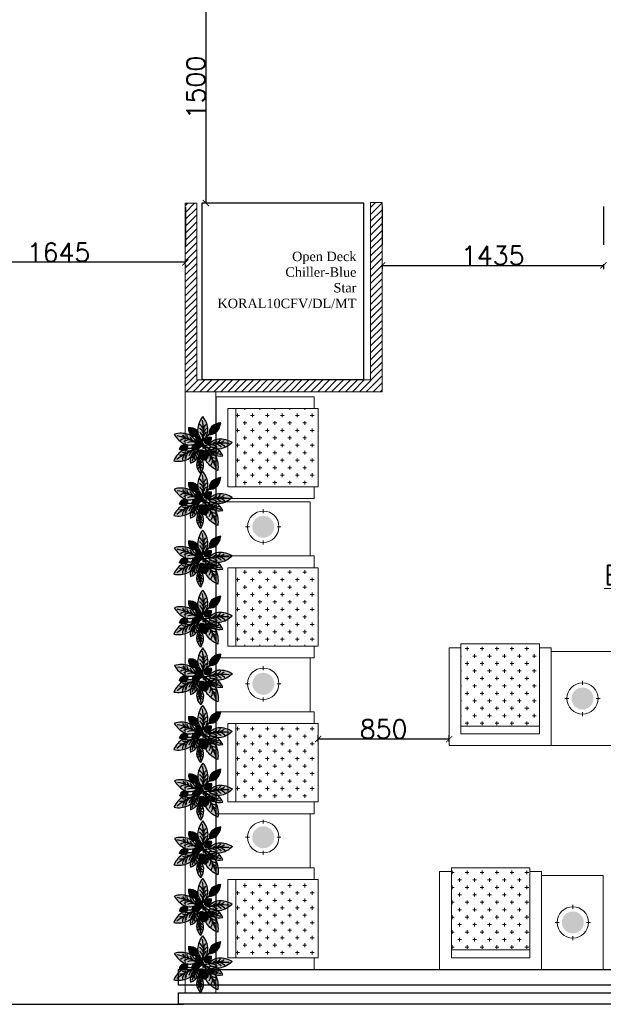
# Model space of a CAD drawing. Header units: inches. Extents: x -1008743 to -388065, y -1380311 to -642022.
# Tile 15 of 85: x -521815 to -518033, y -694436 to -688050. Entities that reach past the tile are written whole.
import ezdxf

# ---------------------------------------------------------------- set-up
doc = ezdxf.new("R2010")
doc.units = ezdxf.units.IN
doc.header["$LTSCALE"] = 1000
doc.header["$MEASUREMENT"] = 0
doc.header["$PDMODE"] = 35
doc.linetypes.add('( Hidden )', pattern=[0.375, 0.25, -0.125])
for name, color, linetype, lineweight in [('CT-FURNITURE', 3, 'Continuous', 5), ('FURN', 252, 'Continuous', 5), ('MEI- EXISTING WALLS', 1, 'Continuous', 15), ('Partition Hatch', 44, 'Continuous', 0), ('TXT', 6, 'Continuous', 20)]:
    doc.layers.add(name, color=color, linetype=linetype, lineweight=lineweight)
for name, color, linetype in [('Equipment', 5, 'Continuous'), ('Equipment Name', 7, 'Continuous'), ('id-partition', 7, 'Continuous'), ('L2', 250, 'Continuous')]:
    doc.layers.add(name, color=color, linetype=linetype)
doc.styles.get("Standard").update_dxf_attribs({"font": 'txt.shx'})
doc.styles.add('style12', font='BOOKOSI.TTF')
doc.dimstyles.new('TFS-Dim', dxfattribs={"dimtxt": 120, "dimasz": 40, "dimexe": 25, "dimexo": 25, "dimgap": 4.5, "dimtad": 1, "dimdec": 0, "dimzin": 0, "dimdsep": 46, "dimtxsty": 'Standard', "dimblk": 'ARCHTICK', "dimcen": 0.09, "dimdle": 2, "dimclrd": 256, "dimclre": 8, "dimadec": 0, "dimazin": 0, "dimtfac": 1, "dimtdec": 0, "dimtofl": 0, "dimtmove": 1, "dimatfit": 3, "dimfxl": 1, "dimtolj": 1, "dimtzin": 0, "dimlwd": -1, "dimlwe": -1, "dimarcsym": 0})

# ---------------------------------------------------------------- blocks, each defined once
blk = doc.blocks.new('JHGFG')
h = blk.add_hatch()
h.set_pattern_fill('CROSS', color=9, scale=7.5, angle=270)
h.set_pattern_definition([(270, (0, 0), (47.625, -47.625), [23.8125, -71.4375]), (0, (-11.906, -11.906), (47.625, 47.625), [23.8125, -71.4375])])
h.paths.add_polyline_path([(-2281577.9, -209054.5), (-2282102.9, -209054.5), (-2282102.9, -209554.5), (-2281577.9, -209554.5)])
at = {"color": 0, "linetype": 'ByBlock', "lineweight": -2}
for points in [[(-2282152.9, -209054.5), (-2281602.9, -209054.5), (-2281602.9, -208979.5), (-2282227.9, -208979.5), (-2282227.9, -209629.5), (-2281602.9, -209629.5), (-2281602.9, -209554.5), (-2282152.9, -209554.5)], [(-2282102.9, -209054.5), (-2282152.9, -209054.5), (-2282152.9, -209554.5), (-2282102.9, -209554.5)], [(-2281577.9, -209054.5), (-2282102.9, -209054.5), (-2282102.9, -209554.5), (-2281577.9, -209554.5)]]:
    blk.add_lwpolyline(points, close=True, dxfattribs=at)
blk = doc.blocks.new('A$Caff05cb0')
h = blk.add_hatch(color=52)
h.set_gradient(color1=(228, 209, 7), one_color=1, tint=1, name='SPHERICAL')
edge = h.paths.add_edge_path()
edge.add_arc((0, 0), 70.1, 0, 360, ccw=False)
at = {"color": 250}
for points in [[(0, 87.5), (0, 112.5)], [(-87.5, 0), (-112.5, 0)], [(87.5, 0), (112.5, 0)], [(0, -87.5), (0, -112.5)]]:
    blk.add_lwpolyline(points, dxfattribs=at)
blk.add_circle((0, 0), 100, dxfattribs=at)
blk = doc.blocks.new('plant4')
at = {"ltscale": 0.8}
h = blk.add_hatch(color=35, dxfattribs=at)
h.dxf.hatch_style = 1
h.set_gradient(color1=(179, 116, 77), color2=(114, 74, 49), one_color=1, tint=0.32, name='CURVED')
h.paths.add_polyline_path([(0.05, 0), (0.049, 0.006, 0.033108), (0, 0, 0.809082), (0.002, -0.006, -0.032777)])
h.paths.add_polyline_path([(0.097, 0.005, 0.033108), (0.049, 0.006), (0.05, 0, -0.032777), (0.098, -0.001), (0.095, 0.003)])
h = blk.add_hatch(color=85, dxfattribs=at)
h.dxf.hatch_style = 1
h.set_gradient(color1=(103, 159, 96), color2=(52, 80, 48), one_color=1, tint=0.25)
h.paths.add_polyline_path([(0.353, 0.007, -0.09675), (0.099, 0.007, 0.007527), (0.095, 0.003, 0.014292), (0.102, -0.005, 0.086654)])
h = blk.add_hatch(color=85, dxfattribs=at)
h.dxf.hatch_style = 1
h.set_gradient(color1=(103, 159, 96), color2=(179, 207, 175), one_color=1, tint=0.75, name='INVCURVED')
h.paths.add_polyline_path([(0.227, 0.068, 0.199512), (0.099, 0.007, 0.09675), (0.353, 0.007, -0.086654), (0.102, -0.005, 0.192489), (0.227, -0.062, 0.158608), (0.395, 0.003, 0.158608)])
blk.add_lwpolyline([(0.098, -0.001), (0.095, 0.003), (0.097, 0.005, 0.066288), (0, 0, 0.809082), (0.002, -0.006, -0.065625)], format="xyb", close=True, dxfattribs=at)
for centre, radius, start, end in [((0.236, -0.116), 0.184, 92.9121, 139.7695), ((0.236, 0.122), 0.184, 220.2305, 267.0879), ((0.224, 0.658), 0.664, 259.119, 281.2235), ((0.191, 0.72), 0.731, 263.0097, 282.8199), ((0.114, 0.119), 0.119, 277.6411, 318.482), ((0.151, 0.101), 0.113, 290.5634, 330.4539), ((0.211, -0.224), 0.292, 50.9055, 86.9554), ((0.211, 0.229), 0.292, 273.0446, 309.0945), ((0.212, 0.088), 0.0955, 283.0013, 333.1911), ((0.113, -0.124), 0.121, 41.7528, 70.1061), ((0.185, -0.082), 0.0727, 27.7376, 79.2347), ((0.238, -0.1), 0.0902, 48.8027, 88.011)]:
    blk.add_arc(centre, radius, start, end, dxfattribs=at)
blk = doc.blocks.new('plant5')
at = {"ltscale": 0.8}
h = blk.add_hatch(color=7, dxfattribs=at)
h.dxf.hatch_style = 1
h.set_gradient(color1=(237, 238, 238), one_color=1, tint=1)
h.paths.add_polyline_path([(0.15, 0, 0.256909), (0.054, 0.05, 0.240303), (0.003, 0.008, -0.358381), (0.049, 0.031, 0.270233), (0, 0, -0.348977), (0.036, 0.015, 0.25095), (0.004, 0, -0.245389), (0.03, 0.008, 0.153246), (0.008, 0, 0.15184), (0.03, -0.008, 0.001374), (0.03, -0.008, -0.245389), (0.004, 0, 0.25095), (0.036, -0.015, -0.348977), (0, 0, 0.270233), (0.049, -0.031, -0.358381), (0.003, -0.008, 0.240303), (0.054, -0.05, 0.256909)])
edge = h.paths.add_edge_path(flags=16)
edge.add_arc((0.01, 0.055), 0.0552, 269.916, 271.4154, ccw=False)
edge.add_arc((0.011, -0.049), 0.0487, 89.8163, 91.5152, ccw=False)
edge.add_arc((0.01, 0.055), 0.0552, 271.4154, 288.9745)
edge.add_spline(control_points=[(0.028, 0.003), (0.028, 0.003), (0.03, 0.003), (0.032, 0.002), (0.034, 0.002)], knot_values=[0.247151, 0.247151, 0.247151, 0.247151, 0.247786, 0.253074, 0.253074, 0.253074, 0.253074], degree=3, periodic=0)
edge.add_spline(control_points=[(0.034, 0.002), (0.035, 0.002), (0.036, 0.002), (0.037, 0.002)], knot_values=[0.243636, 0.243636, 0.243636, 0.243636, 0.247151, 0.247151, 0.247151, 0.247151], degree=3, periodic=0)
edge.add_spline(control_points=[(0.037, 0.002), (0.039, 0.002), (0.04, 0.001), (0.042, 0.001), (0.043, 0.001)], knot_values=[0.23773, 0.23773, 0.23773, 0.23773, 0.241748, 0.243636, 0.243636, 0.243636, 0.243636], degree=3, periodic=0)
edge.add_spline(control_points=[(0.043, 0.001), (0.044, 0.001), (0.045, 0.001), (0.046, 0.001)], knot_values=[0.234818, 0.234818, 0.234818, 0.234818, 0.23773, 0.23773, 0.23773, 0.23773], degree=3, periodic=0)
edge.add_spline(control_points=[(0.046, 0.001), (0.047, 0.001), (0.049, 0.001), (0.05, 0.001)], knot_values=[0.230931, 0.230931, 0.230931, 0.230931, 0.234818, 0.234818, 0.234818, 0.234818], degree=3, periodic=0)
edge.add_spline(control_points=[(0.05, 0.001), (0.051, 0.001), (0.053, 0.001), (0.054, 0.001)], knot_values=[0.226471, 0.226471, 0.226471, 0.226471, 0.230931, 0.230931, 0.230931, 0.230931], degree=3, periodic=0)
edge.add_spline(control_points=[(0.054, 0.001), (0.055, 0.001), (0.056, 0.001), (0.058, 0.001), (0.059, 0.001)], knot_values=[0.221526, 0.221526, 0.221526, 0.221526, 0.222579, 0.226471, 0.226471, 0.226471, 0.226471], degree=3, periodic=0)
edge.add_spline(control_points=[(0.059, 0.001), (0.061, 0.001), (0.062, 0.001), (0.064, 0.002)], knot_values=[0.217168, 0.217168, 0.217168, 0.217168, 0.221526, 0.221526, 0.221526, 0.221526], degree=3, periodic=0)
edge.add_spline(control_points=[(0.064, 0.002), (0.065, 0.002), (0.066, 0.002), (0.067, 0.003), (0.067, 0.003)], knot_values=[0.213164, 0.213164, 0.213164, 0.213164, 0.216463, 0.217168, 0.217168, 0.217168, 0.217168], degree=3, periodic=0)
edge.add_spline(control_points=[(0.067, 0.003), (0.068, 0.004), (0.07, 0.004), (0.072, 0.005), (0.072, 0.005)], knot_values=[0.207777, 0.207777, 0.207777, 0.207777, 0.211372, 0.213164, 0.213164, 0.213164, 0.213164], degree=3, periodic=0)
edge.add_spline(control_points=[(0.072, 0.005), (0.073, 0.005), (0.074, 0.005), (0.076, 0.004), (0.076, 0.004)], knot_values=[0.203445, 0.203445, 0.203445, 0.203445, 0.204995, 0.207777, 0.207777, 0.207777, 0.207777], degree=3, periodic=0)
edge.add_spline(control_points=[(0.076, 0.004), (0.076, 0.004), (0.077, 0.003), (0.077, 0.001), (0.076, 0), (0.076, 0)], knot_values=[0.199694, 0.199694, 0.199694, 0.199694, 0.199863, 0.203137, 0.203445, 0.203445, 0.203445, 0.203445], degree=3, periodic=0)
edge.add_spline(control_points=[(0.076, 0), (0.076, -0.001), (0.076, -0.002), (0.075, -0.002), (0.075, -0.003)], knot_values=[0.196756, 0.196756, 0.196756, 0.196756, 0.198903, 0.199694, 0.199694, 0.199694, 0.199694], degree=3, periodic=0)
edge.add_spline(control_points=[(0.075, -0.003), (0.074, -0.003), (0.073, -0.004), (0.073, -0.004), (0.072, -0.004)], knot_values=[0.193643, 0.193643, 0.193643, 0.193643, 0.195869, 0.196756, 0.196756, 0.196756, 0.196756], degree=3, periodic=0)
edge.add_spline(control_points=[(0.072, -0.004), (0.071, -0.005), (0.069, -0.005), (0.068, -0.005)], knot_values=[0.189135, 0.189135, 0.189135, 0.189135, 0.193643, 0.193643, 0.193643, 0.193643], degree=3, periodic=0)
edge.add_spline(control_points=[(0.068, -0.005), (0.068, -0.005), (0.067, -0.006), (0.066, -0.006), (0.065, -0.006)], knot_values=[0.186092, 0.186092, 0.186092, 0.186092, 0.186502, 0.189135, 0.189135, 0.189135, 0.189135], degree=3, periodic=0)
edge.add_spline(control_points=[(0.065, -0.006), (0.063, -0.006), (0.062, -0.006), (0.061, -0.006)], knot_values=[0.182083, 0.182083, 0.182083, 0.182083, 0.186092, 0.186092, 0.186092, 0.186092], degree=3, periodic=0)
edge.add_spline(control_points=[(0.061, -0.006), (0.06, -0.006), (0.058, -0.006), (0.057, -0.006)], knot_values=[0.178391, 0.178391, 0.178391, 0.178391, 0.182083, 0.182083, 0.182083, 0.182083], degree=3, periodic=0)
edge.add_spline(control_points=[(0.057, -0.006), (0.057, -0.006), (0.056, -0.006), (0.054, -0.006), (0.053, -0.006)], knot_values=[0.17468, 0.17468, 0.17468, 0.17468, 0.175797, 0.178391, 0.178391, 0.178391, 0.178391], degree=3, periodic=0)
edge.add_spline(control_points=[(0.053, -0.006), (0.052, -0.006), (0.052, -0.006), (0.051, -0.006)], knot_values=[0.171864, 0.171864, 0.171864, 0.171864, 0.17468, 0.17468, 0.17468, 0.17468], degree=3, periodic=0)
edge.add_spline(control_points=[(0.051, -0.006), (0.049, -0.006), (0.048, -0.006), (0.047, -0.006)], knot_values=[0.16826, 0.16826, 0.16826, 0.16826, 0.171864, 0.171864, 0.171864, 0.171864], degree=3, periodic=0)
edge.add_spline(control_points=[(0.047, -0.006), (0.045, -0.006), (0.043, -0.006), (0.041, -0.006), (0.041, -0.006)], knot_values=[0.162342, 0.162342, 0.162342, 0.162342, 0.167388, 0.16826, 0.16826, 0.16826, 0.16826], degree=3, periodic=0)
edge.add_spline(control_points=[(0.041, -0.006), (0.04, -0.005), (0.039, -0.005), (0.037, -0.005)], knot_values=[0.158654, 0.158654, 0.158654, 0.158654, 0.162342, 0.162342, 0.162342, 0.162342], degree=3, periodic=0)
edge.add_spline(control_points=[(0.037, -0.005), (0.037, -0.005), (0.036, -0.005), (0.035, -0.005)], knot_values=[0.156033, 0.156033, 0.156033, 0.156033, 0.158654, 0.158654, 0.158654, 0.158654], degree=3, periodic=0)
edge.add_spline(control_points=[(0.035, -0.005), (0.033, -0.004), (0.032, -0.004), (0.03, -0.004), (0.029, -0.004)], knot_values=[0.15048, 0.15048, 0.15048, 0.15048, 0.154549, 0.156033, 0.156033, 0.156033, 0.156033], degree=3, periodic=0)
edge.add_arc((0.011, -0.049), 0.0487, 67.7054, 89.8163)
at = {"lineweight": 5, "ltscale": 0.8}
h = blk.add_hatch(color=83, dxfattribs=at)
h.dxf.hatch_style = 1
h.set_gradient(color1=(117, 211, 105), one_color=1, tint=1)
h.paths.add_polyline_path([(0.049, 0.031, 0.358381), (0.003, 0.008, 0.02724), (0, 0, -0.270233)])
h.paths.add_polyline_path([(0.004, 0, -0.25095), (0.036, 0.015, 0.348977), (0, 0, 0.348977), (0.036, -0.015, -0.25095)])
h.paths.add_polyline_path([(0.03, 0.008, 0.245389), (0.004, 0, 0.245389), (0.03, -0.008, -0.153246), (0.008, 0, -0.153246)], flags=17)
h.paths.add_polyline_path([(0, 0, 0.02724), (0.003, -0.008, 0.358381), (0.049, -0.031, -0.270233)])
h = blk.add_hatch(color=95, dxfattribs=at)
h.dxf.hatch_style = 1
h.set_gradient(color1=(68, 182, 53), color2=(121, 213, 109), one_color=1, tint=0.63, name='CYLINDER')
edge = h.paths.add_edge_path()
edge.add_spline(control_points=[(0.072, -0.004), (0.073, -0.004), (0.073, -0.004), (0.074, -0.003), (0.075, -0.003)], knot_values=[0.193643, 0.193643, 0.193643, 0.193643, 0.194531, 0.196756, 0.196756, 0.196756, 0.196756], degree=3, periodic=0)
edge.add_spline(control_points=[(0.075, -0.003), (0.075, -0.002), (0.076, -0.002), (0.076, -0.001), (0.076, 0)], knot_values=[0.196756, 0.196756, 0.196756, 0.196756, 0.197548, 0.199694, 0.199694, 0.199694, 0.199694], degree=3, periodic=0)
edge.add_spline(control_points=[(0.076, 0), (0.076, 0), (0.077, 0.001), (0.077, 0.003), (0.076, 0.004), (0.076, 0.004)], knot_values=[0.199694, 0.199694, 0.199694, 0.199694, 0.200002, 0.203276, 0.203445, 0.203445, 0.203445, 0.203445], degree=3, periodic=0)
edge.add_spline(control_points=[(0.076, 0.004), (0.076, 0.004), (0.074, 0.005), (0.073, 0.005), (0.072, 0.005)], knot_values=[0.203445, 0.203445, 0.203445, 0.203445, 0.206228, 0.207777, 0.207777, 0.207777, 0.207777], degree=3, periodic=0)
edge.add_spline(control_points=[(0.072, 0.005), (0.072, 0.005), (0.07, 0.004), (0.068, 0.004), (0.067, 0.003)], knot_values=[0.207777, 0.207777, 0.207777, 0.207777, 0.20957, 0.213164, 0.213164, 0.213164, 0.213164], degree=3, periodic=0)
edge.add_spline(control_points=[(0.067, 0.003), (0.067, 0.003), (0.066, 0.002), (0.065, 0.002), (0.064, 0.002)], knot_values=[0.213164, 0.213164, 0.213164, 0.213164, 0.213868, 0.217168, 0.217168, 0.217168, 0.217168], degree=3, periodic=0)
edge.add_spline(control_points=[(0.064, 0.002), (0.062, 0.001), (0.061, 0.001), (0.059, 0.001)], knot_values=[0.217168, 0.217168, 0.217168, 0.217168, 0.221526, 0.221526, 0.221526, 0.221526], degree=3, periodic=0)
edge.add_spline(control_points=[(0.059, 0.001), (0.058, 0.001), (0.056, 0.001), (0.055, 0.001), (0.054, 0.001)], knot_values=[0.221526, 0.221526, 0.221526, 0.221526, 0.225418, 0.226471, 0.226471, 0.226471, 0.226471], degree=3, periodic=0)
edge.add_spline(control_points=[(0.054, 0.001), (0.053, 0.001), (0.051, 0.001), (0.05, 0.001)], knot_values=[0.226471, 0.226471, 0.226471, 0.226471, 0.230931, 0.230931, 0.230931, 0.230931], degree=3, periodic=0)
edge.add_spline(control_points=[(0.05, 0.001), (0.049, 0.001), (0.047, 0.001), (0.046, 0.001)], knot_values=[0.230931, 0.230931, 0.230931, 0.230931, 0.234818, 0.234818, 0.234818, 0.234818], degree=3, periodic=0)
edge.add_spline(control_points=[(0.046, 0.001), (0.045, 0.001), (0.044, 0.001), (0.043, 0.001)], knot_values=[0.234818, 0.234818, 0.234818, 0.234818, 0.23773, 0.23773, 0.23773, 0.23773], degree=3, periodic=0)
edge.add_spline(control_points=[(0.043, 0.001), (0.042, 0.001), (0.04, 0.001), (0.039, 0.002), (0.037, 0.002)], knot_values=[0.23773, 0.23773, 0.23773, 0.23773, 0.239619, 0.243636, 0.243636, 0.243636, 0.243636], degree=3, periodic=0)
edge.add_spline(control_points=[(0.037, 0.002), (0.036, 0.002), (0.035, 0.002), (0.034, 0.002)], knot_values=[0.243636, 0.243636, 0.243636, 0.243636, 0.247151, 0.247151, 0.247151, 0.247151], degree=3, periodic=0)
edge.add_spline(control_points=[(0.034, 0.002), (0.032, 0.002), (0.03, 0.003), (0.028, 0.003), (0.028, 0.003)], knot_values=[0.247151, 0.247151, 0.247151, 0.247151, 0.25244, 0.253074, 0.253074, 0.253074, 0.253074], degree=3, periodic=0)
edge.add_arc((0.011, 0.049), 0.0487, 271.5152, 290.2274, ccw=False)
edge.add_arc((0.011, -0.049), 0.0487, 67.7054, 88.4848, ccw=False)
edge.add_spline(control_points=[(0.029, -0.004), (0.03, -0.004), (0.032, -0.004), (0.033, -0.004), (0.035, -0.005)], knot_values=[0.15048, 0.15048, 0.15048, 0.15048, 0.151964, 0.156033, 0.156033, 0.156033, 0.156033], degree=3, periodic=0)
edge.add_spline(control_points=[(0.035, -0.005), (0.036, -0.005), (0.037, -0.005), (0.037, -0.005)], knot_values=[0.156033, 0.156033, 0.156033, 0.156033, 0.158654, 0.158654, 0.158654, 0.158654], degree=3, periodic=0)
edge.add_spline(control_points=[(0.037, -0.005), (0.039, -0.005), (0.04, -0.005), (0.041, -0.006)], knot_values=[0.158654, 0.158654, 0.158654, 0.158654, 0.162342, 0.162342, 0.162342, 0.162342], degree=3, periodic=0)
edge.add_spline(control_points=[(0.041, -0.006), (0.041, -0.006), (0.043, -0.006), (0.045, -0.006), (0.047, -0.006)], knot_values=[0.162342, 0.162342, 0.162342, 0.162342, 0.163214, 0.16826, 0.16826, 0.16826, 0.16826], degree=3, periodic=0)
edge.add_spline(control_points=[(0.047, -0.006), (0.048, -0.006), (0.049, -0.006), (0.051, -0.006)], knot_values=[0.16826, 0.16826, 0.16826, 0.16826, 0.171864, 0.171864, 0.171864, 0.171864], degree=3, periodic=0)
edge.add_spline(control_points=[(0.051, -0.006), (0.052, -0.006), (0.052, -0.006), (0.053, -0.006)], knot_values=[0.171864, 0.171864, 0.171864, 0.171864, 0.17468, 0.17468, 0.17468, 0.17468], degree=3, periodic=0)
edge.add_spline(control_points=[(0.053, -0.006), (0.054, -0.006), (0.056, -0.006), (0.057, -0.006), (0.057, -0.006)], knot_values=[0.17468, 0.17468, 0.17468, 0.17468, 0.177274, 0.178391, 0.178391, 0.178391, 0.178391], degree=3, periodic=0)
edge.add_spline(control_points=[(0.057, -0.006), (0.058, -0.006), (0.06, -0.006), (0.061, -0.006)], knot_values=[0.178391, 0.178391, 0.178391, 0.178391, 0.182083, 0.182083, 0.182083, 0.182083], degree=3, periodic=0)
edge.add_spline(control_points=[(0.061, -0.006), (0.062, -0.006), (0.063, -0.006), (0.065, -0.006)], knot_values=[0.182083, 0.182083, 0.182083, 0.182083, 0.186092, 0.186092, 0.186092, 0.186092], degree=3, periodic=0)
edge.add_spline(control_points=[(0.065, -0.006), (0.066, -0.006), (0.067, -0.006), (0.068, -0.005), (0.068, -0.005)], knot_values=[0.186092, 0.186092, 0.186092, 0.186092, 0.188726, 0.189135, 0.189135, 0.189135, 0.189135], degree=3, periodic=0)
edge.add_spline(control_points=[(0.068, -0.005), (0.069, -0.005), (0.071, -0.005), (0.072, -0.004)], knot_values=[0.189135, 0.189135, 0.189135, 0.189135, 0.193643, 0.193643, 0.193643, 0.193643], degree=3, periodic=0)
at = {"lineweight": 9, "ltscale": 0.8}
for p, q in [((0.03, -0.001), (0.024, 0)), ((0.032, 0), (0.036, 0.005)), ((0.037, 0.001), (0.041, 0.007)), ((0.043, -0.003), (0.043, 0.004)), ((0.046, -0.001), (0.047, 0.003)), ((0.051, -0.002), (0.048, 0.009)), ((0.055, -0.001), (0.054, 0.005)), ((0.06, -0.001), (0.057, 0.006)), ((0.064, 0), (0.064, 0.006)), ((0.067, 0), (0.067, 0.009)), ((0.071, 0.001), (0.074, 0.009)), ((0.074, 0.002), (0.081, 0.007)), ((0.074, 0.001), (0.084, -0.002)), ((0.033, -0.002), (0.036, -0.006)), ((0.036, -0.002), (0.038, -0.007)), ((0.04, -0.002), (0.042, -0.01)), ((0.047, -0.005), (0.046, -0.011)), ((0.051, -0.005), (0.049, -0.009)), ((0.055, -0.004), (0.052, -0.01)), ((0.057, -0.005), (0.057, -0.013)), ((0.063, -0.004), (0.058, -0.01)), ((0.065, -0.004), (0.065, -0.01)), ((0.068, -0.003), (0.068, -0.012)), ((0.072, -0.003), (0.073, -0.008)), ((0.073, -0.001), (0.078, -0.005))]:
    blk.add_line(p, q, dxfattribs=at)
for centre, radius, start, end in [((0.07, -0.022), 0.0735, 102.4876, 162.7777), ((0.007, 0.048), 0.0483, 273.5313, 328.711), ((0.01, 0.055), 0.0552, 269.916, 311.5613), ((0.011, -0.049), 0.0487, 43.3703, 91.5152), ((0.065, -0.002), 0.025, 51.9712, 139.685), ((0.079, 0.001), 0.0378, 48.9446, 144.5333), ((0.057, -0.062), 0.112, 33.595, 91.2278), ((0.07, 0.022), 0.0735, 197.2223, 257.5124), ((0.007, -0.048), 0.0483, 31.289, 86.4687), ((0.068, -0.001), 0.0254, 213.677, 332.8415), ((0.08, 0.002), 0.0409, 217.4348, 331.7322), ((0.057, 0.062), 0.112, 268.7722, 326.405)]:
    blk.add_arc(centre, radius, start, end, dxfattribs=at)
at = {"color": 62, "lineweight": 5, "ltscale": 0.8}
for centre, radius, start, end in [((0.051, -0.027), 0.0573, 91.7664, 152.2545), ((0.028, -0.015), 0.0315, 73.8983, 150.8496), ((0.04, -0.009), 0.0406, 77.1426, 158.365), ((0.034, -0.023), 0.0378, 86.5852, 142.9351), ((0.025, -0.021), 0.0293, 79.5747, 134.724), ((0.032, -0.03), 0.0385, 92.8652, 127.7155), ((0.051, 0.027), 0.0573, 207.7455, 268.2336), ((0.028, 0.015), 0.0315, 209.1504, 286.1017), ((0.04, 0.009), 0.0406, 201.635, 282.8574), ((0.034, 0.023), 0.0378, 217.0649, 273.4148), ((0.025, 0.021), 0.0293, 225.276, 280.4253), ((0.032, 0.03), 0.0385, 232.2845, 267.1348)]:
    blk.add_arc(centre, radius, start, end, dxfattribs=at)
blk.add_open_spline([(0.029, -0.004), (0.03, -0.004), (0.034, -0.004), (0.043, -0.006), (0.055, -0.006), (0.066, -0.006), (0.072, -0.005), (0.075, -0.002), (0.077, 0), (0.077, 0.004), (0.074, 0.006), (0.07, 0.005), (0.065, 0.001), (0.054, 0.001), (0.042, 0.001), (0.033, 0.002), (0.028, 0.003), (0.028, 0.003)], degree=3, knots=[0.1504802, 0.1504802, 0.1504802, 0.1504802, 0.1519644, 0.163214, 0.177274, 0.1887256, 0.1945307, 0.1975476, 0.2000024, 0.2032763, 0.2062279, 0.2095699, 0.2138685, 0.2254176, 0.2396186, 0.2524399, 0.2530743, 0.2530743, 0.2530743, 0.2530743], dxfattribs=at)
blk = doc.blocks.new('Anturio Completa')
at = {"xscale": -1}
for p, rotation in [((0.038, -0.393), 275.9103487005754), ((0.005, -0.374), 209.3422747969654)]:
    blk.add_blockref('plant4', p, dxfattribs=dict(at, rotation=rotation))
for name, p, xscale, yscale, zscale, rotation in [('plant4', (-0.054, -0.336), 0.6875195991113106, 0.6875195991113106, 0.6875195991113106, 134.6123703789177), ('plant4', (0.04, -0.36), 0.6875195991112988, 0.6875195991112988, 0.6875195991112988, 62.02852832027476), ('plant5', (0.009, -0.344), 0.7678141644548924, 0.7678141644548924, 0.7678141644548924, 132.2423739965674), ('plant4', (0.06, -0.357), 0.4588451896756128, 0.4588451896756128, 0.4588451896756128, 214.0760858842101), ('plant4', (0.023, -0.387), 0.6875195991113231, 0.6875195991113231, 0.6875195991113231, 329.7037252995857), ('plant4', (0.118, -0.414), 0.6875195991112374, 0.6875195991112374, 0.6875195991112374, 3.732606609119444), ('plant5', (0.032, -0.399), 0.7678141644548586, 0.7678141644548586, 0.7678141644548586, 290.0444626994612), ('plant5', (0.045, -0.554), 0.7678141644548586, 0.7678141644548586, 0.7678141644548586, 290.0444626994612)]:
    blk.add_blockref(name, p, dxfattribs=dict(xscale=xscale, yscale=yscale, zscale=zscale, rotation=rotation))
for name, p, rotation in [('plant4', (0.072, -0.366), 180), ('plant4', (0.043, -0.356), 248.0349850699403), ('plant4', (0.042, -0.381), 297.7195320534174), ('plant5', (0.092, -0.395), 27.2090412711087), ('plant5', (-0.081, -0.439), 224.8255080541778)]:
    blk.add_blockref(name, p, dxfattribs=dict(rotation=rotation))
blk = doc.blocks.new('_ArchTick')
at = {"color": 0, "linetype": 'ByBlock', "const_width": 0.15}
blk.add_lwpolyline([(-0.5, -0.5), (0.5, 0.5)], dxfattribs=at)
blk = doc.blocks.new('*D324')
at = {"color": 8, "linetype": '( Hidden )'}
for p, q in [((-520452, -687739.8), (-520633.1, -687739.8)), ((-520452, -689240.2), (-520633.1, -689240.2))]:
    blk.add_line(p, q, dxfattribs=at)
at = {"color": 8}
blk.add_line((-520608.1, -687737.8), (-520608.1, -689242.2), dxfattribs=at)
at = {"layer": 'Defpoints', "color": 0, "ltscale": 10}
for p in [(-520427, -687739.8), (-520608.1, -689240.2), (-520427, -689240.2)]:
    blk.add_point(p, dxfattribs=at)
at = {"color": 8, "ltscale": 10, "xscale": 40, "yscale": 40, "zscale": 40}
for p, rotation in [((-520608.1, -687739.8), 90), ((-520608.1, -689240.2), 270)]:
    blk.add_blockref('_ArchTick', p, dxfattribs=dict(at, rotation=rotation))
at = {"color": 0, "ltscale": 10, "insert": (-520672.6, -688490), "char_height": 120, "attachment_point": 5, "rotation": 90}
blk.add_mtext('\\A1;1500', dxfattribs=at)
blk = doc.blocks.new('*D340')
at = {"color": 8, "linetype": '( Hidden )'}
for p, q in [((-519466.3, -689261), (-519466.3, -689668.7)), ((-518031.6, -689261), (-518031.6, -689668.7))]:
    blk.add_line(p, q, dxfattribs=at)
at = {"color": 8}
blk.add_line((-519468.3, -689643.7), (-518029.6, -689643.7), dxfattribs=at)
at = {"layer": 'Defpoints', "color": 0, "ltscale": 10}
for p in [(-519466.3, -689236), (-518031.6, -689236), (-518031.6, -689643.7)]:
    blk.add_point(p, dxfattribs=at)
at = {"color": 8, "ltscale": 10, "xscale": 40, "yscale": 40, "zscale": 40, "rotation": 180}
blk.add_blockref('_ArchTick', (-519466.3, -689643.7), dxfattribs=at)
at = {"color": 8, "ltscale": 10, "xscale": 40, "yscale": 40, "zscale": 40}
blk.add_blockref('_ArchTick', (-518031.6, -689643.7), dxfattribs=at)
at = {"color": 0, "ltscale": 10, "insert": (-518748.9, -689579.2), "char_height": 120, "attachment_point": 5}
blk.add_mtext('\\A1;1435', dxfattribs=at)
blk = doc.blocks.new('*D341')
at = {"color": 8, "linetype": '( Hidden )'}
for p, q in [((-522385.5, -689265.2), (-522385.5, -689648.7)), ((-520740.7, -689265.2), (-520740.7, -689648.7))]:
    blk.add_line(p, q, dxfattribs=at)
at = {"color": 8}
blk.add_line((-520738.7, -689623.7), (-522387.5, -689623.7), dxfattribs=at)
at = {"layer": 'Defpoints', "color": 0, "ltscale": 10}
for p in [(-522385.5, -689240.2), (-520740.7, -689240.2), (-522385.5, -689623.7)]:
    blk.add_point(p, dxfattribs=at)
at = {"color": 8, "ltscale": 10, "xscale": 40, "yscale": 40, "zscale": 40, "rotation": 180}
blk.add_blockref('_ArchTick', (-522385.5, -689623.7), dxfattribs=at)
at = {"color": 8, "ltscale": 10, "xscale": 40, "yscale": 40, "zscale": 40}
blk.add_blockref('_ArchTick', (-520740.7, -689623.7), dxfattribs=at)
at = {"color": 0, "ltscale": 10, "insert": (-521563.1, -689559.2), "char_height": 120, "attachment_point": 5}
blk.add_mtext('\\A1;1645', dxfattribs=at)
blk = doc.blocks.new('*D345')
at = {"color": 8}
blk.add_line((-519029.1, -692715.9), (-519883.4, -692715.9), dxfattribs=at)
at = {"color": 8, "linetype": '( Hidden )'}
for p, q in [((-519881.4, -692733.1), (-519881.4, -692690.9)), ((-519031.1, -692733.1), (-519031.1, -692690.9))]:
    blk.add_line(p, q, dxfattribs=at)
at = {"layer": 'Defpoints', "color": 0, "ltscale": 10}
for p in [(-519881.4, -692715.9), (-519881.4, -692758.1), (-519031.1, -692758.1)]:
    blk.add_point(p, dxfattribs=at)
at = {"color": 8, "ltscale": 10, "xscale": 40, "yscale": 40, "zscale": 40, "rotation": 180}
blk.add_blockref('_ArchTick', (-519881.4, -692715.9), dxfattribs=at)
at = {"color": 8, "ltscale": 10, "xscale": 40, "yscale": 40, "zscale": 40}
blk.add_blockref('_ArchTick', (-519031.1, -692715.9), dxfattribs=at)
at = {"color": 0, "ltscale": 10, "insert": (-519456.3, -692651.4), "char_height": 120, "attachment_point": 5}
blk.add_mtext('\\A1;850', dxfattribs=at)

msp = doc.modelspace()

# ---------------------------------------------------------------- hatches: boundary and pattern name
at = {"layer": 'Partition Hatch'}
h = msp.add_hatch(dxfattribs=at)
h.set_pattern_fill('ANSI31', color=256, scale=10)
h.set_pattern_definition([(45, (-1007781.546, -806443.807), (-22.4506403, 22.4506403), [])])
h.paths.add_polyline_path([(-523402.8, -689456.4), (-523402.8, -689456.4), (-524002.8, -689456.4), (-526900.4, -689456.4), (-526900.4, -689531.4), (-522385.5, -689531.4), (-522385.5, -689456.4), (-522539.7, -689456.4)])
h.paths.add_polyline_path([(-522385.5, -689240.2), (-522489.7, -689240.2), (-522489.7, -689456.4), (-522385.5, -689456.4)])
h.paths.add_polyline_path([(-520667.7, -689240.2), (-520742.7, -689240.2), (-520742.7, -690462.6), (-519466.3, -690462.6), (-519466.3, -689236), (-519541.3, -689236), (-519541.3, -690385.6), (-520667.7, -690385.6)])

# ---------------------------------------------------------------- linework, layer by layer
at = {"color": 252, "true_color": 0x939598}
msp.add_line((-525130.6, -694435.4), (-520754.2, -694435.4), dxfattribs=at)
at = {"layer": 'Equipment'}
msp.add_lwpolyline([(-519585.3, -690383.2), (-519585.3, -689240.2), (-520635.3, -689240.2), (-520635.3, -690383.2)], close=True, dxfattribs=at)
at = {"layer": 'FURN'}
msp.add_lwpolyline([(-520742.7, -690462.6), (-520742.7, -694362.4), (-520542.7, -694362.4), (-520542.7, -690462.6), (-520742.7, -690462.6)], dxfattribs=at)
at = {"layer": 'FURN', "elevation": 0.1}
for points in [[(-519932.2, -691178), (-519932.2, -691528.4), (-520541.8, -691528.4), (-520541.8, -691178)], [(-519932.2, -692188.8), (-519932.2, -692539.2), (-520541.8, -692539.2), (-520541.8, -692188.8)], [(-519932.2, -693199.6), (-519932.2, -693550), (-520541.8, -693550), (-520541.8, -693199.6)]]:
    msp.add_lwpolyline(points, close=True, dxfattribs=at)
at = {"layer": 'FURN'}
for points in [[(-518370.7, -692148.5), (-517970.3, -692148.5), (-517970.3, -692758.1), (-518370.7, -692758.1)], [(-518433.2, -693600.9), (-518032.8, -693600.9), (-518032.8, -694210.5), (-518433.2, -694210.5)]]:
    msp.add_lwpolyline(points, close=True, dxfattribs=at)
at = {"layer": 'id-partition'}
for points in [[(-520785.8, -694210.3), (-512157.1, -694210.7), (-512157.1, -694311.4), (-520785.8, -694311)], [(-520785.8, -694361), (-512157.1, -694361), (-512157.1, -694436), (-520785.8, -694436)]]:
    msp.add_lwpolyline(points, close=True, dxfattribs=at)
at = {"layer": 'MEI- EXISTING WALLS', "color": 252, "true_color": 0x939598}
for p, q in [((-520667.7, -689240.2), (-520742.7, -689240.2)), ((-520742.7, -689240.2), (-520742.7, -690466.8)), ((-520667.7, -690385.6), (-520667.7, -689240.2)), ((-519541.3, -690385.6), (-519541.3, -689236)), ((-519466.3, -689236), (-519541.3, -689236)), ((-519466.3, -690462.6), (-519466.3, -689236)), ((-519541.3, -690385.6), (-520667.7, -690385.6)), ((-520742.7, -690462.6), (-519466.3, -690462.6))]:
    msp.add_line(p, q, dxfattribs=at)

# ---------------------------------------------------------------- block references
at = {"layer": 'CT-FURNITURE', "xscale": 1.016002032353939, "yscale": 1.016002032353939, "zscale": 1.016002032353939}
for p in [(-520236.1, -691338.6, 0.1), (-520236.1, -692356.8), (-520236.1, -693352.8, 0.1)]:
    msp.add_blockref('A$Caff05cb0', p, dxfattribs=at)
at = {"layer": 'CT-FURNITURE', "xscale": 1.01600203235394, "yscale": 1.01600203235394, "zscale": 1.01600203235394, "rotation": 90}
for p in [(-518167.5, -692452.4), (-518230, -693904.8)]:
    msp.add_blockref('A$Caff05cb0', p, dxfattribs=at)
at = {"layer": 'FURN', "extrusion": (-2.37013e-18, 3.44359e-07, 1), "xscale": -1.016002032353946, "yscale": 1.016002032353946, "zscale": 1.016002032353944, "rotation": 180}
for p in [(1798206.4, -903479.8, -0.2), (1798206.4, -904512.4, -0.2), (1798206.4, -905523.2, -0.2), (1798206.4, -906534, -0.2)]:
    msp.add_blockref('JHGFG', p, dxfattribs=at)
at = {"layer": 'FURN', "extrusion": (-3.44359e-07, -2.36998e-18, 1), "zscale": 1.016002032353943, "rotation": 270}
for p, xscale, yscale in [((-306047.1, 1625990.1, 0.1), -1.016002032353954, 1.016002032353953), ((-306109.5, 1624537.7, 0.1), -1.016002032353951, 1.01600203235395)]:
    msp.add_blockref('JHGFG', p, dxfattribs=dict(at, xscale=xscale, yscale=yscale))
at = {"layer": 'L2', "xscale": 519.1637724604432, "yscale": 519.1637724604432, "zscale": 519.1637724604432, "rotation": 270}
for p in [(-520437.1, -690792.4), (-520437.1, -691148), (-520437.1, -691528), (-520437.1, -691917.2), (-520436.5, -692292.1), (-520437.1, -692665.8), (-520436, -693039.5), (-520436.5, -693413.2), (-520437.1, -693786.9), (-520437.1, -694159)]:
    msp.add_blockref('Anturio Completa', p, dxfattribs=at)

# ---------------------------------------------------------------- texts
at = {"layer": 'Equipment Name', "color": 0, "insert": (-519632.7, -689922), "char_height": 60.96, "width": 622.304, "attachment_point": 9, "style": 'style12'}
msp.add_mtext('Open Deck Chiller-Blue Star KORAL10CFV/DL/MT ', dxfattribs=at)
at = {"layer": 'TXT', "insert": (-517593.6, -691755.6), "char_height": 125, "attachment_point": 5}
msp.add_mtext_dynamic_manual_height_columns('{\\LEXECUTIVE \\PLOUNGE }', width=2265.161, gutter_width=1303.5, heights=[-362.8], dxfattribs=at)

# ---------------------------------------------------------------- dimensions: what is measured, and where the dimension line sits
at = {"color": 9, "true_color": 0xc7c8ca}
dim = msp.add_linear_dim(base=(-520608.1, -689240.2), p1=(-520427, -687739.8), p2=(-520427, -689240.2, -0.1), angle=90, dimstyle='TFS-Dim', override={"dimclrd": 8}, dxfattribs=at)
dim.commit()
dim.dimension.update_dxf_attribs({"geometry": '*D324', "text_midpoint": (-520672.6, -688490)})
for base, p1, p2, picture, middle in [((-522385.5, -689623.7), (-520740.7, -689240.2, -0.1), (-522385.5, -689240.2), '*D341', (-521563.1, -689559.2)), ((-518031.6, -689643.7), (-519466.3, -689236), (-518031.6, -689236), '*D340', (-518748.9, -689579.2)), ((-519881.4, -692715.9, 0), (-519031.1, -692758.1, -0.1), (-519881.4, -692758.1, 0.1), '*D345', (-519456.3, -692651.4, 0))]:
    dim = msp.add_linear_dim(base=base, p1=p1, p2=p2, dimstyle='TFS-Dim', override={"dimclrd": 8}, dxfattribs=at)
    dim.commit()
    dim.dimension.update_dxf_attribs({"geometry": picture, "text_midpoint": middle})

doc.saveas('drawing.dxf')
